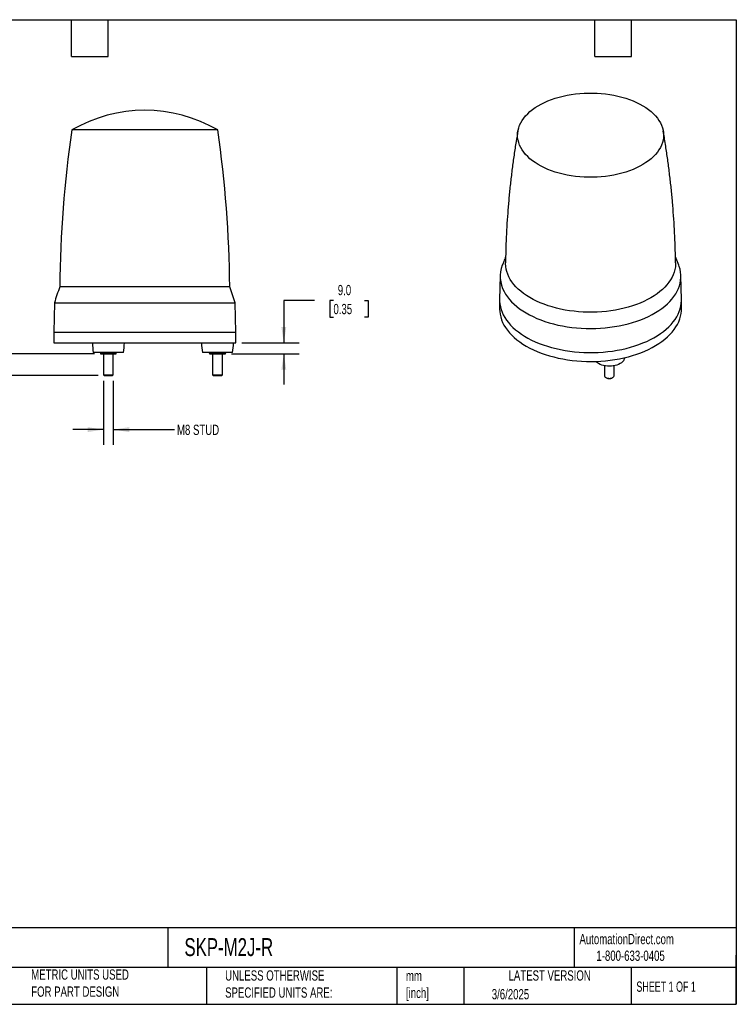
# Model space of a CAD drawing. Header units: millimetres. Extents: x 25 to 1092, y 25 to 838.
# Tile 2 of 2: x 501 to 1092, y 25 to 838. Entities that reach past the tile are written whole.
import ezdxf

# ---------------------------------------------------------------- set-up
doc = ezdxf.new("R2010")
doc.units = ezdxf.units.MM
doc.header["$LTSCALE"] = 4
doc.linetypes.add('SLD-Solid', pattern=[0])
doc.layers.add('DIMENSIONS', color=140, linetype='SLD-Solid', lineweight=25)
doc.layers.add('TEXT', color=140, linetype='SLD-Solid', lineweight=25)
doc.styles.add('SLDTEXTSTYLE0', font='TXT', dxfattribs={"width": 0.7})
doc.styles.add('SLDTEXTSTYLE1', font='TXT', dxfattribs={"width": 0.65})
doc.dimstyles.new('SLDDIMSTYLE1', dxfattribs={"dimtxt": 8.632031, "dimasz": 13.208, "dimexe": 0, "dimexo": 0.0625, "dimgap": 2.158008, "dimtad": 0, "dimtih": 1, "dimtoh": 1, "dimrnd": 1e-09, "dimzin": 4, "dimdsep": 46, "dimtxsty": 'SLDTEXTSTYLE0', "dimsah": 1, "dimcen": 0.09, "dimadec": 0, "dimazin": 1, "dimtfac": 1, "dimtmove": 0, "dimatfit": 0, "dimfxl": 0, "dimfrac": 2, "dimtolj": 1, "dimtzin": 12, "dimarcsym": 0})
doc.dimstyles.new('SLDDIMSTYLE2', dxfattribs={"dimtxt": 8.632031, "dimasz": 13.208, "dimexe": 0, "dimexo": 0.0625, "dimgap": 2.158008, "dimtad": 0, "dimtih": 1, "dimtoh": 1, "dimrnd": 1e-09, "dimzin": 12, "dimdsep": 46, "dimtxsty": 'SLDTEXTSTYLE0', "dimsah": 1, "dimcen": 0.09, "dimadec": 0, "dimazin": 3, "dimtfac": 1, "dimtmove": 0, "dimatfit": 0, "dimfxl": 0, "dimfrac": 2, "dimtolj": 1, "dimtzin": 12, "dimarcsym": 0})

# ---------------------------------------------------------------- blocks, each defined once
blk = doc.blocks.new('_D_2')
at = {"layer": 'DIMENSIONS'}
for p, q in [((418.42, 603.18), (415.53, 603.18)), ((415.53, 603.18), (415.53, 589.46)), ((444.08, 603.18), (446.97, 603.18)), ((446.97, 603.18), (446.97, 589.46)), ((459.63, 603.18), (485.03, 603.18)), ((485.03, 603.18), (485.03, 562.38)), ((415.53, 589.46), (418.42, 589.46)), ((446.97, 589.46), (444.08, 589.46)), ((562.54, 562.38), (472.33, 562.38)), ((565.73, 544.38), (472.33, 544.38)), ((485.03, 544.38), (485.03, 518.98))]:
    blk.add_line(p, q, dxfattribs=at)
for points in [[(485.03, 562.38), (487.07, 575.59), (483, 575.59)], [(485.03, 544.38), (483, 531.17), (487.07, 531.17)]]:
    blk.add_solid(points, dxfattribs=at)
at = {"layer": 'DIMENSIONS', "char_height": 8.467, "attachment_point": 1, "style": 'SLDTEXTSTYLE0'}
for s, insert in [('18.0', (418.42, 616.03)), ('0.71', (418.42, 600.37))]:
    blk.add_mtext(s, dxfattribs=dict(at, insert=insert))
blk = doc.blocks.new('_D_3')
at = {"layer": 'DIMENSIONS'}
for p, q in [((744.25, 606.38), (718.85, 606.38)), ((718.85, 606.38), (718.85, 571.38)), ((759.8, 606.38), (756.9, 606.38)), ((756.9, 606.38), (756.9, 592.67)), ((785.45, 606.38), (788.35, 606.38)), ((788.35, 606.38), (788.35, 592.67)), ((756.9, 592.67), (759.8, 592.67)), ((788.35, 592.67), (785.45, 592.67)), ((684.2, 571.38), (731.55, 571.38)), ((675.7, 562.38), (731.55, 562.38)), ((718.85, 562.38), (718.85, 536.98))]:
    blk.add_line(p, q, dxfattribs=at)
for points in [[(718.85, 571.38), (720.88, 584.59), (716.81, 584.59)], [(718.85, 562.38), (716.81, 549.17), (720.88, 549.17)]]:
    blk.add_solid(points, dxfattribs=at)
at = {"layer": 'DIMENSIONS', "char_height": 8.467, "attachment_point": 1, "style": 'SLDTEXTSTYLE0'}
for s, insert in [('9.0', (763.39, 619.23)), ('0.35', (759.8, 603.58))]:
    blk.add_mtext(s, dxfattribs=dict(at, insert=insert))
blk = doc.blocks.new('_D_4')
at = {"layer": 'DIMENSIONS'}
for p, q in [((570.12, 539.99), (570.12, 487.12)), ((578.12, 539.99), (578.12, 487.12)), ((570.12, 499.82), (544.72, 499.82)), ((578.12, 499.82), (628.76, 499.82))]:
    blk.add_line(p, q, dxfattribs=at)
for points in [[(570.12, 499.82), (556.91, 501.85), (556.91, 497.78)], [(578.12, 499.82), (591.33, 497.78), (591.33, 501.85)]]:
    blk.add_solid(points, dxfattribs=at)
at = {"layer": 'DIMENSIONS', "insert": (630.69, 503.87), "char_height": 8.467, "attachment_point": 1, "style": 'SLDTEXTSTYLE0'}
blk.add_mtext('M8 STUD', dxfattribs=at)

msp = doc.modelspace()

# ---------------------------------------------------------------- linework, layer by layer
for p, q in [((664.369544, 747.159263), (543.876233, 747.159263)), ((897.354642, 626.841415), (896.935752, 607.24742)), ((1046.92433, 607.24742), (1046.505441, 626.841415)), ((571.166415, 617.704763), (533.958082, 617.704763)), ((674.287695, 617.704763), (571.166415, 617.704763)), ((529.54181, 604.379012), (529.122889, 580.379012)), ((529.54181, 604.379012), (678.703967, 604.379012)), ((679.122889, 580.379012), (678.703967, 604.379012)), ((896.930041, 606.713115), (896.930041, 599.364248)), ((1046.930041, 599.364248), (1046.930041, 606.713115)), ((529.122889, 580.379012), (529.122889, 571.379012)), ((529.122889, 580.379012), (679.122889, 580.379012)), ((679.122889, 571.379012), (679.122889, 580.379012)), ((529.122889, 571.379012), (679.122889, 571.379012)), ((567.872889, 563.379012), (561.622889, 563.379012)), ((567.622889, 563.379012), (567.622889, 562.959569)), ((586.622889, 563.379012), (567.872889, 563.379012)), ((570.122889, 562.379012), (570.122889, 545.069512)), ((574.122889, 563.379012), (574.122889, 562.959569)), ((578.122889, 545.069512), (578.122889, 562.379012)), ((580.622889, 562.959569), (580.622889, 563.379012)), ((676.622889, 563.379012), (651.622889, 563.379012)), ((657.622889, 562.959569), (657.622889, 563.379012)), ((660.122889, 562.379012), (660.122889, 545.069512)), ((664.122889, 563.379012), (664.122889, 562.959569)), ((668.122889, 545.069512), (668.122889, 562.379012)), ((670.622889, 563.379012), (670.622889, 562.959569)), ((999.903082, 558.712679), (999.971909, 559.229793)), ((570.122889, 545.069512), (570.813389, 544.379012)), ((570.122889, 545.069512), (578.122889, 545.069512)), ((577.432389, 544.379012), (578.122889, 545.069512)), ((660.122889, 545.069512), (660.813389, 544.379012)), ((660.122889, 545.069512), (668.122889, 545.069512)), ((667.432389, 544.379012), (668.122889, 545.069512)), ((983.459184, 552.538238), (983.459184, 544.424441)), ((991.459184, 544.424441), (991.459184, 552.538238)), ((570.813389, 544.379012), (577.432389, 544.379012)), ((660.813389, 544.379012), (667.432389, 544.379012)), ((984.630297, 542.79189), (985.118634, 542.509887)), ((989.799734, 542.509887), (990.288071, 542.79189))]:
    msp.add_line(p, q)
at = {"flags": 128}
for points in [[(914.311304, 732.73605), (913.369896, 734.724391), (912.634182, 736.741434), (912.106747, 738.780095), (911.789444, 740.833214), (911.683386, 742.893578), (911.788947, 744.953951), (912.105756, 747.007095), (912.6327, 749.045799), (913.367928, 751.062901), (914.308858, 753.051317), (915.452184, 755.004062), (916.79389, 756.914277), (918.329265, 758.775252), (920.052914, 760.580451), (921.958783, 762.323532), (924.040178, 763.998373), (926.289788, 765.599092), (928.699711, 767.120065), (931.261482, 768.55595), (933.966104, 769.901704), (936.804074, 771.152599), (939.765426, 772.304242), (942.839758, 773.352587), (946.01627, 774.293953), (949.283805, 775.125031), (952.630886, 775.842905), (956.045756, 776.445051), (959.516419, 776.929354), (963.030687, 777.294115), (966.576213, 777.538051), (970.140545, 777.660305), (973.711163, 777.660448), (977.275525, 777.53848), (980.82111, 777.294829), (984.335465, 776.930351), (987.806246, 776.446326), (991.221261, 775.844454), (994.568514, 775.126849), (997.83625, 774.296033), (1001.012988, 773.354922), (1004.087572, 772.306824), (1007.049202, 771.155419), (1009.887474, 769.904751), (1012.592419, 768.559215), (1015.154536, 767.123535), (1017.564825, 765.602756), (1019.814821, 764.002218), (1021.89662, 762.327543), (1023.802909, 760.584615), (1025.526993, 758.779555), (1027.062815, 756.918703), (1028.404982, 755.008596), (1029.548778, 753.055943), (1030.490187, 751.067602), (1031.225901, 749.050559), (1031.753336, 747.011898), (1032.070639, 744.958779), (1032.176697, 742.898415), (1032.071135, 740.838042), (1031.754327, 738.784898), (1031.227383, 736.746194), (1030.492155, 734.729092), (1029.551225, 732.740676), (1028.407899, 730.787931), (1027.066193, 728.877716), (1025.530818, 727.016741), (1023.807169, 725.211543), (1021.9013, 723.468461), (1019.819905, 721.79362), (1017.570295, 720.192901), (1015.160371, 718.671928), (1012.5986, 717.236043), (1009.893979, 715.890289), (1007.056008, 714.639394), (1004.094656, 713.487751), (1001.020325, 712.439406), (997.843813, 711.498041), (994.576278, 710.666962), (991.229197, 709.949088), (987.814327, 709.346942), (984.343663, 708.862639), (980.829396, 708.497878), (977.283869, 708.253943), (973.719537, 708.131688), (970.14892, 708.131545), (966.584558, 708.253513), (963.038973, 708.497164), (959.524618, 708.861642), (956.053837, 709.345668), (952.638822, 709.94754), (949.291568, 710.665144), (946.023833, 711.495961), (942.847094, 712.437071), (939.77251, 713.485169), (936.810881, 714.636575), (933.972609, 715.887242), (931.267664, 717.232778), (928.705547, 718.668458), (926.295257, 720.189238), (924.045262, 721.789775), (921.963463, 723.46445), (920.057174, 725.207378), (918.33309, 727.012438), (916.797267, 728.87329), (915.455101, 730.783397), (914.311304, 732.73605)], [(900.602139, 613.732803), (901.862777, 611.559114), (903.322028, 609.427239), (904.975756, 607.343219), (906.819273, 605.312964), (908.847354, 603.342227), (911.05425, 601.436595), (913.433704, 599.601469), (915.978973, 597.842053), (918.682841, 596.163331), (921.537644, 594.570064), (924.53529, 593.066768), (927.667281, 591.657704), (930.92474, 590.346865), (934.298433, 589.137968), (937.778797, 588.03444), (941.355966, 587.039408), (945.019801, 586.155693), (948.759916, 585.3858), (952.565709, 584.731912), (956.426392, 584.195881), (960.331023, 583.779228), (964.268531, 583.483133), (968.227758, 583.308436), (972.197478, 583.255631), (976.166441, 583.324869), (980.123395, 583.515954), (984.057124, 583.828343), (987.956478, 584.261151), (991.810403, 584.813152), (995.607975, 585.48278), (999.338429, 586.268137), (1002.991191, 587.166998), (1006.555907, 588.176814), (1010.022472, 589.294723), (1013.38106, 590.517557), (1016.622151, 591.841848), (1019.736557, 593.263843), (1022.71545, 594.779511), (1025.550387, 596.384556), (1028.23333, 598.074428), (1030.756676, 599.844338), (1033.113272, 601.689267), (1035.296437, 603.603987), (1037.299983, 605.58307), (1039.118231, 607.620905), (1040.746026, 609.711718), (1042.178756, 611.84958), (1043.412357, 614.028432), (1044.443335, 616.242098), (1045.268765, 618.484303), (1045.886309, 620.74869), (1046.294216, 623.028842), (1046.491329, 625.318295), (1046.47709, 627.61056), (1046.25154, 629.899138), (1045.815317, 632.177543), (1045.169659, 634.439316), (1044.749309, 635.613056)], [(992.426814, 598.452646), (988.731717, 597.864286), (984.986478, 597.393292), (981.202273, 597.041071), (977.390397, 596.808674), (973.562224, 596.696793), (969.72918, 596.705764), (965.902705, 596.835559), (962.094217, 597.08579), (958.315084, 597.455712), (954.576582, 597.94422), (950.889871, 598.549855), (947.265951, 599.270812), (943.715639, 600.104938), (940.24953, 601.049743), (936.877968, 602.102408), (933.611015, 603.259792), (930.458421, 604.518441), (927.429594, 605.874597), (924.533575, 607.324214), (921.779005, 608.862966), (919.174105, 610.48626), (916.72665, 612.189252), (914.443944, 613.966859), (912.332799, 615.813777), (910.399515, 617.724492), (908.649863, 619.693304), (907.089063, 621.714337), (905.721774, 623.781558), (904.552077, 625.888798), (903.583463, 628.029769), (902.818821, 630.198081), (902.260434, 632.387263), (901.909969, 634.590782), (901.768472, 636.802061), (901.767551, 637.520213)], [(1042.092526, 637.520662), (1042.083841, 636.473678), (1041.911291, 634.263134), (1041.52989, 632.061328), (1040.940775, 629.874832), (1040.145705, 627.71017), (1039.147053, 625.573803), (1037.947798, 623.472106), (1036.551521, 621.411353), (1034.962388, 619.397692), (1033.185142, 617.437135), (1031.225086, 615.53553), (1029.088071, 613.698555), (1026.780473, 611.93169), (1024.309181, 610.24021), (1021.681568, 608.629162), (1018.905477, 607.103354), (1015.989193, 605.667339), (1012.94142, 604.325404), (1009.771252, 603.081553), (1006.488151, 601.939498), (1003.101915, 600.902648), (999.62265, 599.974097), (996.06074, 599.156617), (992.426814, 598.452646)], [(896.935752, 607.24742), (896.944742, 605.855901), (897.127607, 603.572551), (897.51896, 601.297955), (898.117709, 599.038452), (898.922187, 596.80034), (899.930151, 594.589856), (901.138792, 592.413162), (902.54474, 590.276324), (904.144078, 588.185299), (905.932347, 586.145914), (907.904564, 584.163853), (910.055231, 582.244642), (912.378354, 580.393628), (914.867459, 578.615972), (917.515607, 576.916627), (920.315418, 575.300331), (923.259088, 573.771587), (926.338413, 572.334658), (929.54481, 570.993547), (932.869343, 569.751993), (936.302744, 568.613457), (939.835445, 567.581111), (943.457599, 566.657833), (947.159112, 565.846196), (950.929665, 565.148463), (954.75875, 564.566578), (958.635695, 564.102163), (962.549693, 563.756512), (966.489836, 563.530589), (970.445142, 563.425023), (974.404586, 563.440109), (978.357134, 563.575805), (982.291768, 563.831732), (986.197522, 564.207177), (990.06351, 564.701094), (993.878957, 565.312106), (997.633228, 566.03851), (1001.31586, 566.878281), (1004.916588, 567.82908), (1008.425377, 568.888255), (1011.832447, 570.052854), (1015.128302, 571.319633), (1018.303755, 572.685059), (1021.349957, 574.145328), (1024.258416, 575.696369), (1027.021027, 577.333859), (1029.630089, 579.053234), (1032.078331, 580.849703), (1034.358929, 582.718257), (1036.465526, 584.653689), (1038.392252, 586.650605), (1040.133735, 588.703439), (1041.685122, 590.806469), (1043.04209, 592.953834), (1044.200855, 595.139548), (1045.158189, 597.35752), (1045.911423, 599.601568), (1046.458457, 601.865436), (1046.797767, 604.142816), (1046.928408, 606.42736), (1046.92433, 607.24742)], [(896.930041, 599.364248), (897.010068, 597.364662), (897.297277, 595.084895), (897.792501, 592.817055), (898.494359, 590.567463), (899.400896, 588.34239), (900.509584, 586.148036), (901.817334, 583.990518), (903.320501, 581.87585), (905.014895, 579.809925), (906.895794, 577.798502), (908.957954, 575.847186), (911.195629, 573.961416), (913.602582, 572.146449), (916.172104, 570.407342), (918.897033, 568.748943)], [(918.897033, 568.748943), (921.769774, 567.175875), (924.782322, 565.692522), (927.926278, 564.303018), (931.192881, 563.011235), (934.573026, 561.820776), (938.057291, 560.734956), (941.635966, 559.756803), (945.299076, 558.889043), (949.036411, 558.134095), (952.837555, 557.494063), (956.691913, 556.970731), (960.588742, 556.565556), (964.517181, 556.27967), (968.466282, 556.113868), (972.425037, 556.068612), (976.382412, 556.144029), (980.327377, 556.339909), (984.248938, 556.655705), (988.136163, 557.090538), (991.978219, 557.643195), (995.764398, 558.312136), (999.484146, 559.095496), (1003.127095, 559.991093), (1006.683093, 560.99643), (1010.142228, 562.108705), (1013.494858, 563.324818), (1016.73164, 564.641379), (1019.843552, 566.054719), (1022.82192, 567.560899), (1025.658444, 569.15572), (1028.345216, 570.834738), (1030.87475, 572.593273), (1033.239994, 574.426423), (1035.434356, 576.329079), (1037.451721, 578.295939), (1039.286464, 580.321519), (1040.933474, 582.400176), (1042.388158, 584.526114), (1043.646463, 586.693408), (1044.704881, 588.896019), (1045.560463, 591.127806), (1046.210824, 593.38255), (1046.65415, 595.653966), (1046.889208, 597.935723), (1046.930041, 599.364248)], [(990.694422, 552.404681), (989.090761, 552.220533), (987.459184, 552.158798), (985.827607, 552.220533), (984.223946, 552.404681), (982.675641, 552.708091), (981.209184, 553.125572), (979.849666, 553.64998), (978.620349, 554.272344), (977.542267, 554.982013), (976.633867, 555.766846), (976.284948, 556.14072)], [(999.907659, 558.720373), (999.852245, 558.433005), (999.533257, 557.507231), (999.007678, 556.613414), (998.284502, 555.766846), (997.376101, 554.982013), (996.298019, 554.272344), (995.068702, 553.64998), (993.709184, 553.125572), (992.242727, 552.708091), (990.694422, 552.404681)], [(983.459184, 544.424441), (983.541822, 543.95749), (983.833953, 543.448551), (984.321521, 542.992223), (984.978242, 542.613106), (985.768711, 542.331639), (986.650314, 542.162995), (987.575523, 542.116267), (988.49446, 542.193972), (989.357586, 542.391923), (990.118368, 542.699447), (990.735792, 543.099966), (991.176574, 543.571888), (991.416951, 544.089771), (991.459184, 544.424441)]]:
    msp.add_lwpolyline(points, dxfattribs=at)
for centre, radius, start, end in [((604.122889, 643.379012), 120, 59.863918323, 120.136081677), ((1533.891924, 606.202064), 1000, 171.896760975, 179.340929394), ((-325.646147, 606.202064), 1000, 0.659070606, 8.103239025), ((923.32948, 626.272858), 25.957369, 158.910518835, 208.888191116), ((816.440957, 516.692756), 300, 160.323645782, 163.005043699), ((391.80482, 516.692756), 300, 16.994956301, 19.676354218), ((660.811922, 576.088678), 100, 182.699438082, 187.301851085), ((487.433855, 576.088678), 100, 352.698148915, 357.300561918), ((750.811922, 576.088678), 100, 182.699438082, 187.301851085), ((577.433855, 576.088678), 100, 352.698148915, 357.300561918), ((987.459184, 546.952247), 5.021229, 242.216559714, 297.783440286)]:
    msp.add_arc(centre, radius, start, end)
for points, knots in [([(912.006387, 746.403747), (911.500881, 743.491405), (910.353036, 736.878403), (908.777518, 726.505104), (907.242708, 715.297733), (905.896519, 704.044519), (904.733112, 692.753789), (903.755978, 681.431316), (902.963828, 670.083543), (902.363813, 658.716506), (901.952636, 647.860805), (901.833772, 640.792758), (901.778752, 637.521108)], [0, 0, 0, 0, 0.0814232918, 0.1848864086, 0.2884308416, 0.3920415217, 0.4957040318, 0.59940453, 0.7031296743, 0.8068665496, 0.9106025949, 1, 1, 1, 1]), ([(1042.069515, 637.520346), (1042.051919, 639.152809), (1041.993447, 644.577448), (1041.695836, 653.786466), (1041.182995, 665.138701), (1040.472959, 676.466629), (1039.580679, 687.764461), (1038.503913, 699.02616), (1037.243758, 710.245319), (1035.80636, 721.417237), (1034.175642, 732.530724), (1032.85491, 740.859295), (1032.021554, 745.465347), (1031.851764, 746.403798)], [0, 0, 0, 0, 0.0446011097, 0.148208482, 0.2517511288, 0.3552171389, 0.4585944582, 0.5618708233, 0.6650336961, 0.7680701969, 0.8709670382, 0.9737104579, 1, 1, 1, 1]), ([(901.877129, 642.4242), (901.340872, 641.169029), (900.383484, 638.928153), (899.520444, 636.634972), (899.140814, 635.62626)], [0, 0, 0, 0, 0.560125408, 1, 1, 1, 1]), ([(1044.746379, 635.613056), (1044.027438, 637.478886), (1043.149691, 639.756856), (1042.181704, 641.982563), (1042.006571, 642.385248)], [0, 0, 0, 0, 0.8190754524, 1, 1, 1, 1]), ([(570.872889, 562.379012), (570.320872, 562.379012), (569.774341, 562.43404), (568.690461, 562.636211), (568.152551, 562.783015), (567.622889, 562.959569)], [0, 0, 0, 0, 0.5, 0.5, 1, 1, 1, 1]), ([(567.622889, 562.959569), (567.622889, 562.783269), (567.622889, 562.63677), (567.622889, 562.43394), (567.622889, 562.379012), (567.622889, 562.379012)], [0, 0, 0, 0, 0.5, 0.5, 1, 1, 1, 1]), ([(567.622889, 562.379012), (567.622889, 562.379012), (567.691664, 562.379012), (567.981853, 562.379012), (568.203445, 562.379012), (568.784002, 562.379012), (569.142605, 562.379012), (569.952831, 562.379012), (570.403791, 562.379012), (570.872889, 562.379012)], [0, 0, 0, 0, 0.25, 0.25, 0.5, 0.5, 0.75, 0.75, 1, 1, 1, 1]), ([(574.122889, 562.959569), (573.593989, 562.783269), (573.057938, 562.63677), (571.971273, 562.43394), (571.423645, 562.379012), (570.872889, 562.379012)], [0, 0, 0, 0, 0.5, 0.5, 1, 1, 1, 1]), ([(570.872889, 562.379012), (571.341986, 562.379012), (571.861722, 562.379012), (572.962136, 562.379012), (573.542332, 562.379012), (574.703445, 562.379012), (575.283641, 562.379012), (576.384055, 562.379012), (576.903791, 562.379012), (577.372889, 562.379012)], [0, 0, 0, 0, 0.25, 0.25, 0.5, 0.5, 0.75, 0.75, 1, 1, 1, 1]), ([(577.372889, 562.379012), (576.820872, 562.379012), (576.274341, 562.43404), (575.190461, 562.636211), (574.652551, 562.783015), (574.122889, 562.959569)], [0, 0, 0, 0, 0.5, 0.5, 1, 1, 1, 1]), ([(580.622889, 562.959569), (580.093989, 562.783269), (579.557938, 562.63677), (578.471273, 562.43394), (577.923645, 562.379012), (577.372889, 562.379012)], [0, 0, 0, 0, 0.5, 0.5, 1, 1, 1, 1]), ([(577.372889, 562.379012), (577.841986, 562.379012), (578.292946, 562.379012), (579.103172, 562.379012), (579.461775, 562.379012), (580.042332, 562.379012), (580.263925, 562.379012), (580.554113, 562.379012), (580.622889, 562.379012), (580.622889, 562.379012)], [0, 0, 0, 0, 0.25, 0.25, 0.5, 0.5, 0.75, 0.75, 1, 1, 1, 1]), ([(580.622889, 562.379012), (580.622889, 562.379012), (580.622889, 562.43404), (580.622889, 562.636211), (580.622889, 562.783015), (580.622889, 562.959569)], [0, 0, 0, 0, 0.5, 0.5, 1, 1, 1, 1]), ([(660.872889, 562.379012), (660.320872, 562.379012), (659.774341, 562.43404), (658.690461, 562.636211), (658.152551, 562.783015), (657.622889, 562.959569)], [0, 0, 0, 0, 0.5, 0.5, 1, 1, 1, 1]), ([(657.622889, 562.959569), (657.622889, 562.783269), (657.622889, 562.63677), (657.622889, 562.43394), (657.622889, 562.379012), (657.622889, 562.379012)], [0, 0, 0, 0, 0.5, 0.5, 1, 1, 1, 1]), ([(657.622889, 562.379012), (657.622889, 562.379012), (657.691664, 562.379012), (657.981853, 562.379012), (658.203445, 562.379012), (658.784002, 562.379012), (659.142605, 562.379012), (659.952831, 562.379012), (660.403791, 562.379012), (660.872889, 562.379012)], [0, 0, 0, 0, 0.25, 0.25, 0.5, 0.5, 0.75, 0.75, 1, 1, 1, 1]), ([(664.122889, 562.959569), (663.593989, 562.783269), (663.057938, 562.63677), (661.971273, 562.43394), (661.423645, 562.379012), (660.872889, 562.379012)], [0, 0, 0, 0, 0.5, 0.5, 1, 1, 1, 1]), ([(660.872889, 562.379012), (661.341986, 562.379012), (661.861722, 562.379012), (662.962136, 562.379012), (663.542332, 562.379012), (664.703445, 562.379012), (665.283641, 562.379012), (666.384055, 562.379012), (666.903791, 562.379012), (667.372889, 562.379012)], [0, 0, 0, 0, 0.25, 0.25, 0.5, 0.5, 0.75, 0.75, 1, 1, 1, 1]), ([(667.372889, 562.379012), (666.820872, 562.379012), (666.274341, 562.43404), (665.190461, 562.636211), (664.652551, 562.783015), (664.122889, 562.959569)], [0, 0, 0, 0, 0.5, 0.5, 1, 1, 1, 1]), ([(670.622889, 562.959569), (670.093989, 562.783269), (669.557938, 562.63677), (668.471273, 562.43394), (667.923645, 562.379012), (667.372889, 562.379012)], [0, 0, 0, 0, 0.5, 0.5, 1, 1, 1, 1]), ([(667.372889, 562.379012), (667.841986, 562.379012), (668.292946, 562.379012), (669.103172, 562.379012), (669.461775, 562.379012), (670.042332, 562.379012), (670.263925, 562.379012), (670.554113, 562.379012), (670.622889, 562.379012), (670.622889, 562.379012)], [0, 0, 0, 0, 0.25, 0.25, 0.5, 0.5, 0.75, 0.75, 1, 1, 1, 1]), ([(670.622889, 562.379012), (670.622889, 562.379012), (670.622889, 562.43404), (670.622889, 562.636211), (670.622889, 562.783015), (670.622889, 562.959569)], [0, 0, 0, 0, 0.5, 0.5, 1, 1, 1, 1])]:
    msp.add_open_spline(points, degree=3, knots=knots)
at = {"layer": 'TEXT'}
for p, q in [((25.4, 838.2), (1092.2, 838.2)), ((543.56, 807.72), (543.56, 838.2)), ((574.04, 807.72), (574.04, 838.2)), ((975.36, 807.72), (975.36, 838.2)), ((1005.84, 807.72), (1005.84, 838.2)), ((1092.2, 838.2), (1092.2, 25.4)), ((543.56, 807.72), (574.04, 807.72)), ((975.36, 807.72), (1005.84, 807.72)), ((1092.2, 88.504431), (25.4, 88.504431)), ((623.035582, 88.504431), (623.035582, 55.88)), ((958.30151, 88.504431), (958.30151, 55.88)), ((1092.2, 25.4), (1092.2, 66.04)), ((1092.2, 55.88), (25.4, 55.88)), ((655.120709, 55.88), (655.120709, 25.4)), ((812.097218, 55.88), (812.097218, 25.4)), ((867.24839, 55.88), (867.24839, 25.4)), ((1005.394996, 55.88), (1005.394996, 25.4)), ((25.4, 25.4), (1092.2, 25.4))]:
    msp.add_line(p, q, dxfattribs=at)

# ---------------------------------------------------------------- texts
for s, insert, char_height, attachment_point, style in [('AutomationDirect.com', (962.779835, 83.506125), 8.46666667, 1, 'SLDTEXTSTYLE0'), ('SKP-M2J-R', (636.830888, 80.025548), 14.8166667, 1, 'SLDTEXTSTYLE0'), ('1-800-633-0405', (976.766319, 69.748095), 8.46666667, 1, 'SLDTEXTSTYLE0'), ('METRIC UNITS USED ^JFOR PART DESIGN', (510.417338, 54.223531), 8.46666667, 1, 'SLDTEXTSTYLE0'), ('UNLESS OTHERWISE ^JSPECIFIED UNITS ARE:', (670.431652, 53.442035), 8.46666667, 1, 'SLDTEXTSTYLE0'), ('mm^J[inch]', (819.628677, 53.188756), 8.4666667, 1, 'SLDTEXTSTYLE0'), ('LATEST VERSION', (938.208526, 53.455975), 8.46666667, 2, 'SLDTEXTSTYLE0'), ('SHEET 1 OF 1', (1009.765143, 44.205962), 8.46666667, 1, 'SLDTEXTSTYLE1'), ('3/6/2025', (890.451234, 37.988479), 8.4666667, 1, 'SLDTEXTSTYLE0')]:
    msp.add_mtext(s, dxfattribs=dict(at, insert=insert, char_height=char_height, attachment_point=attachment_point, style=style))

# ---------------------------------------------------------------- dimensions: what is measured, and where the dimension line sits
at = {"layer": 'DIMENSIONS'}
for base, p1, p2, picture, middle in [((718.845081, 571.379012), (670.622889, 562.379012), (679.122889, 571.379012), '_D_3', (718.845081, 606.38435)), ((485.033281, 544.379012), (567.622889, 562.379012), (570.813389, 544.379012), '_D_2', (485.033281, 603.179124))]:
    dim = msp.add_linear_dim(base=base, p1=p1, p2=p2, angle=90, dimstyle='SLDDIMSTYLE1', dxfattribs=at)
    dim.commit()
    dim.dimension.update_dxf_attribs({"geometry": picture, "text_midpoint": middle, "dimtype": 160})
dim = msp.add_linear_dim(base=(570.122889, 499.816098), p1=(578.122889, 545.069512), p2=(570.122889, 545.069512), text='M8 STUD', dimstyle='SLDDIMSTYLE2', dxfattribs=at)
dim.commit()
dim.dimension.update_dxf_attribs({"geometry": '_D_4', "text_midpoint": (656.845746, 499.816098), "dimtype": 160})

doc.saveas('drawing.dxf')
